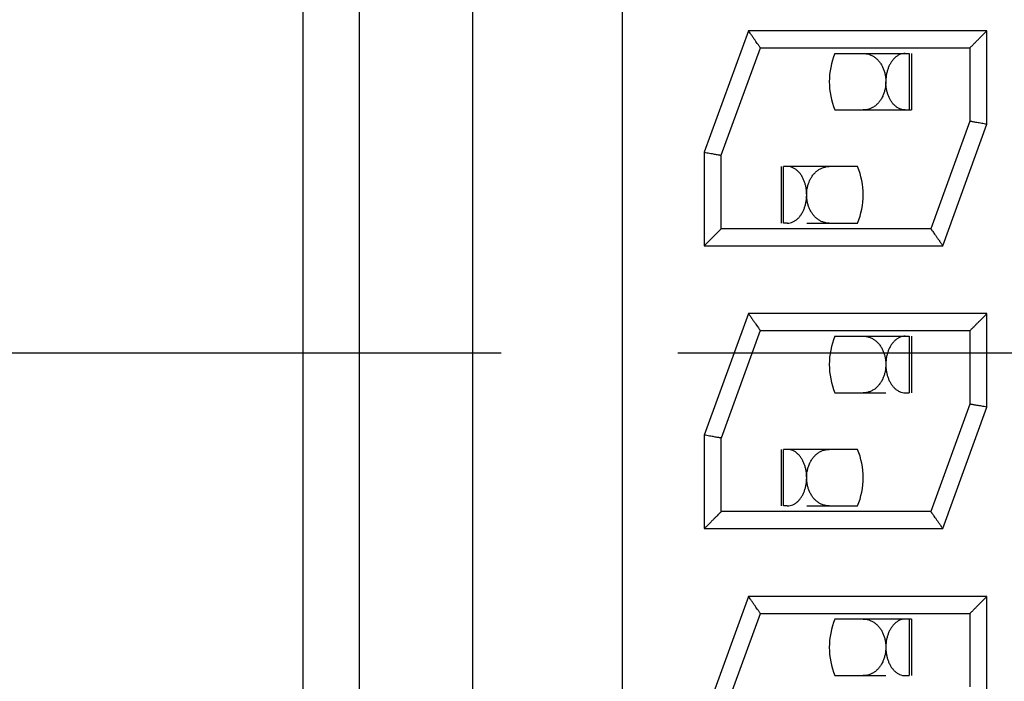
# Model space of a CAD drawing. Header units: inches. Extents: x 0 to 34, y 0 to 22.
# Tile 37 of 54: x 15.706 to 16.055, y 12.303 to 12.537. Entities that reach past the tile are written whole.
import ezdxf

# ---------------------------------------------------------------- set-up
doc = ezdxf.new("R2010")
doc.units = ezdxf.units.IN
doc.header["$LTSCALE"] = 1.87
doc.header["$MEASUREMENT"] = 0
doc.linetypes.add('CENTER', pattern=[0.6, 0.375, -0.075, 0.075, -0.075])
doc.layers.get('0').update_dxf_attribs({"linetype": 'CONTINUOUS'})
doc.layers.add('DEFAULT_1', color=7, linetype='CENTER')
doc.layers.add('DIMENSIONS', color=7, linetype='CONTINUOUS')
doc.styles.get("Standard").update_dxf_attribs({"font": 'txt', "width": 0.8})
doc.dimstyles.new('DIMSTYLE_1', dxfattribs={"dimtxt": 0.125, "dimasz": 0.18, "dimexe": 0.18, "dimexo": 0.0625, "dimgap": 0.09, "dimtad": 0, "dimtih": 1, "dimtoh": 1, "dimdec": 3, "dimlfac": 0.5, "dimzin": 4, "dimdsep": 46, "dimtxsty": 'STANDARD', "dimblk": '_FILLED', "dimblk1": '_FILLED', "dimblk2": '_FILLED', "dimcen": 0.09, "dimadec": 0, "dimazin": 0, "dimtp": 0.01, "dimtm": 0.01, "dimtfac": 1, "dimtdec": 3, "dimtofl": 0, "dimtmove": 0, "dimatfit": 3, "dimldrblk": '_FILLED', "dimfxl": 1, "dimtolj": 1, "dimtzin": 4, "dimarcsym": 0})

# ---------------------------------------------------------------- blocks, each defined once
blk = doc.blocks.new('*D4')
at = {"layer": 'DIMENSIONS', "color": 2, "linetype": 'CONTINUOUS'}
blk.add_line((15.8766159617, 12.4192982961), (14.5858159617, 12.4192982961), dxfattribs=at)
at = {"layer": 'DIMENSIONS', "color": 2, "linetype": 'CONTINUOUS', "width": 0.8}
for s, p in [('[', (13.8233159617, 12.3567982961)), (']', (14.4233159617, 12.3567982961)), ('1.513', (13.1983159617, 12.3567982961)), ('38.43', (13.9233159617, 12.3567982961))]:
    blk.add_text(s, height=0.125, dxfattribs=at).set_placement(p)
blk = doc.blocks.new('_FILLED')
at = {"color": 0, "linetype": 'BYBLOCK'}
blk.add_solid([(0, 0), (-1, 0.1736111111), (-1, -0.1736111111)], dxfattribs=at)
blk = doc.blocks.new('*D5')
at = {"layer": 'DIMENSIONS', "color": 2, "linetype": 'CONTINUOUS'}
blk.add_line((15.8766159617, 9.5192982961), (14.5858159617, 9.5192982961), dxfattribs=at)
at = {"layer": 'DIMENSIONS', "color": 2, "linetype": 'CONTINUOUS', "width": 0.8}
for s, p in [('[', (13.8233159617, 9.4567982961)), (']', (14.4233159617, 9.4567982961)), ('2.963', (13.1983159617, 9.4567982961)), ('75.26', (13.9233159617, 9.4567982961))]:
    blk.add_text(s, height=0.125, dxfattribs=at).set_placement(p)
blk = doc.blocks.new('*D8')
at = {"layer": 'DIMENSIONS', "color": 2, "linetype": 'CONTINUOUS'}
blk.add_line((16.0636159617, 7.0192982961), (14.5858159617, 7.0192982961), dxfattribs=at)
at = {"layer": 'DIMENSIONS', "color": 2, "linetype": 'CONTINUOUS', "width": 0.8}
for s, p in [('[', (13.7233159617, 6.9567982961)), (']', (14.4233159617, 6.9567982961)), ('4.213', (13.0983159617, 6.9567982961)), ('107.01', (13.8233159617, 6.9567982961))]:
    blk.add_text(s, height=0.125, dxfattribs=at).set_placement(p)

msp = doc.modelspace()

# ---------------------------------------------------------------- linework, layer by layer
at = {"color": 7, "linetype": 'CONTINUOUS'}
for p, q in [((15.8066239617, 11.9707513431), (15.8066239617, 12.8678452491)), ((15.8264927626, 11.9715786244), (15.8264927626, 12.8690179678)), ((15.8664927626, 12.8690179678), (15.8664927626, 11.9715786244)), ((15.9194927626, 12.8690179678), (15.9194927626, 11.9715786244)), ((15.9641223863, 12.5332982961), (15.9484927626, 12.490356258)), ((16.0484927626, 12.5332982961), (15.9641223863, 12.5332982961)), ((16.0484927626, 12.5002403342), (16.0484927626, 12.5332982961)), ((15.9544905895, 12.4892923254), (15.9683304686, 12.5273170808)), ((15.9683236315, 12.5272982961), (15.9683145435, 12.5273122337)), ((15.9683236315, 12.5272982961), (16.0424927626, 12.5272982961)), ((16.0424927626, 12.5272982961), (16.0424927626, 12.5012982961)), ((15.9947195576, 12.5252983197), (16.0209247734, 12.5252983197)), ((16.0209247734, 12.5252983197), (16.0209247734, 12.5052983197)), ((16.021801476, 12.5252983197), (16.021801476, 12.5052983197)), ((15.9947188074, 12.5052983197), (16.021801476, 12.5052983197)), ((16.0424949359, 12.5013042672), (16.0286550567, 12.4632795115)), ((16.032863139, 12.4572982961), (16.0484927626, 12.5002403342)), ((16.042510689, 12.5012951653), (16.0424927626, 12.5012982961)), ((15.9484927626, 12.490356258), (15.9484927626, 12.4572982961)), ((15.9544748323, 12.4893014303), (15.9544927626, 12.4892982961)), ((15.9544927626, 12.4632982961), (15.9544927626, 12.4892982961)), ((15.9756364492, 12.4852983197), (15.9756364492, 12.4652983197)), ((15.9765131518, 12.4652983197), (15.9765131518, 12.4852983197)), ((16.0027191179, 12.4852983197), (15.9765131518, 12.4852983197)), ((15.977867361, 12.4652983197), (15.9765131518, 12.4652983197)), ((15.9847192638, 12.4652983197), (16.0026755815, 12.4652983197)), ((16.0286618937, 12.4632982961), (15.9544927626, 12.4632982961)), ((16.0286618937, 12.4632982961), (16.0286709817, 12.4632843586)), ((15.9484927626, 12.4572982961), (16.032863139, 12.4572982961)), ((15.9641223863, 12.4332982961), (15.9484927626, 12.390356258)), ((16.0484927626, 12.4332982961), (15.9641223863, 12.4332982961)), ((16.0484927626, 12.4002403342), (16.0484927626, 12.4332982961)), ((15.9683236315, 12.4272982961), (15.9544927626, 12.3892982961)), ((15.9683136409, 12.427311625), (15.9683236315, 12.4272982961)), ((15.9683236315, 12.4272982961), (16.0424927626, 12.4272982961)), ((15.9947195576, 12.4252983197), (16.0209247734, 12.4252983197)), ((16.0209247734, 12.4252983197), (16.0209247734, 12.4052983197)), ((16.021801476, 12.4252983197), (16.021801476, 12.4052983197)), ((16.0424927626, 12.4272982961), (16.0424927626, 12.4012982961)), ((15.9947188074, 12.4052983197), (16.0127186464, 12.4052983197)), ((16.0195705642, 12.4052983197), (16.0209247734, 12.4052983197)), ((16.0424949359, 12.4013042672), (16.0286550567, 12.3632795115)), ((16.042510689, 12.4012951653), (16.0424927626, 12.4012982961)), ((16.032863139, 12.3572982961), (16.0484927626, 12.4002403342)), ((15.9484927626, 12.390356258), (15.9484927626, 12.3572982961)), ((15.9544927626, 12.3892982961), (15.9544748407, 12.3893014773)), ((15.9544927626, 12.3632982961), (15.9544927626, 12.3892982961)), ((15.9756364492, 12.3852983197), (15.9756364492, 12.3652983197)), ((15.9765131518, 12.3652983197), (15.9765131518, 12.3852983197)), ((16.0027191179, 12.3852983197), (15.9765131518, 12.3852983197)), ((16.0286618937, 12.3632982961), (15.9544927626, 12.3632982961)), ((15.977867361, 12.3652983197), (15.9765131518, 12.3652983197)), ((15.9847192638, 12.3652983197), (16.0026755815, 12.3652983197)), ((16.0286618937, 12.3632982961), (16.0286709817, 12.3632843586)), ((15.9484927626, 12.3572982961), (16.032863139, 12.3572982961)), ((15.9641223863, 12.3332982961), (15.9484927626, 12.290356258)), ((16.0484927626, 12.3332982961), (15.9641223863, 12.3332982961)), ((16.0484927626, 12.3002403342), (16.0484927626, 12.3332982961)), ((15.9544905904, 12.2892923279), (15.9683304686, 12.3273170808)), ((15.9683236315, 12.3272982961), (15.9683145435, 12.3273122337)), ((15.9683236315, 12.3272982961), (16.0424927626, 12.3272982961)), ((16.021801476, 12.3252983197), (15.9947195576, 12.3252983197)), ((16.0209247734, 12.3252983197), (16.0209247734, 12.3052983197)), ((16.021801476, 12.3252983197), (16.021801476, 12.3052983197)), ((16.0424927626, 12.3272982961), (16.0424927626, 12.3012982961)), ((15.9947188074, 12.3052983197), (16.0127186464, 12.3052983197)), ((16.0195705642, 12.3052983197), (16.0209247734, 12.3052983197))]:
    msp.add_line(p, q, dxfattribs=at)
for centre, start, end in [((16.0187189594, 12.5152974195), 157.3779873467, 202.6177172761), ((15.9787189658, 12.4752992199), 337.3779873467, 22.6177172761), ((16.0187189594, 12.4152974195), 157.3779873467, 202.6177172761), ((15.9787189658, 12.3752992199), 337.3779873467, 22.6177172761), ((16.0187189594, 12.3152974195), 157.3779873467, 202.6177172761)]:
    msp.add_arc(centre, 0.026, start, end, dxfattribs=at)
for points, knots in [([(15.9683140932, 12.5273119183), (15.9683039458, 12.5273264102), (15.968251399, 12.5274014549), (15.9681256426, 12.5275810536), (15.9679071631, 12.5278930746), (15.9675983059, 12.5283341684), (15.9672013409, 12.5289010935), (15.9667212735, 12.5295866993), (15.9661639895, 12.5303825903), (15.9655358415, 12.5312796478), (15.9648473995, 12.5322629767), (15.9643687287, 12.5329462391), (15.9641223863, 12.5332980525)], [0, 0, 0, 0, 0.0072626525, 0.0376087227, 0.0900061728, 0.1636324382, 0.2586634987, 0.3741214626, 0.5072250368, 0.6575242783, 0.8236881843, 1, 1, 1, 1]), ([(16.0424927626, 12.5272982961), (16.042507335, 12.5273128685), (16.0425663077, 12.5273718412), (16.0427005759, 12.5275061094), (16.0429299, 12.5277354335), (16.0432617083, 12.5280672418), (16.0437035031, 12.5285090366), (16.044258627, 12.5290641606), (16.0449254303, 12.5297309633), (16.0456974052, 12.5305029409), (16.0465631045, 12.5313686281), (16.0475055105, 12.5323110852), (16.0481575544, 12.5329629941), (16.0484928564, 12.5332982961)], [0, 0, 0, 0, 0.0072861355, 0.0294860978, 0.0671335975, 0.1219472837, 0.1953889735, 0.2880292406, 0.3995070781, 0.5287879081, 0.6740143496, 0.8323503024, 1, 1, 1, 1]), ([(16.0047348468, 12.5252983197), (16.0050994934, 12.5252983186), (16.0058436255, 12.5252378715), (16.0069449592, 12.5249587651), (16.0080098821, 12.5244864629), (16.0089982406, 12.5238365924), (16.0098862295, 12.5230336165), (16.0106621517, 12.5221012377), (16.0113188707, 12.5210625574), (16.0118503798, 12.5199447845), (16.0122537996, 12.518778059), (16.0125318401, 12.5175883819), (16.0126384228, 12.5167871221), (16.01267249, 12.5163879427)], [0, 0, 0, 0, 0.0835206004, 0.1701110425, 0.2590381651, 0.3490791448, 0.4399001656, 0.5322628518, 0.6260606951, 0.7206369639, 0.8151263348, 0.9082788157, 1, 1, 1, 1]), ([(16.0195705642, 12.5252983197), (16.0192312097, 12.5252983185), (16.0185520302, 12.5252238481), (16.0175794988, 12.5249021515), (16.0166791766, 12.524399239), (16.0158581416, 12.5237391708), (16.0151200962, 12.5229402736), (16.0144711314, 12.5220199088), (16.0139203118, 12.5210029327), (16.0134706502, 12.5199103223), (16.0131240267, 12.5187616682), (16.0128822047, 12.5175801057), (16.0127892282, 12.5167813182), (16.0127594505, 12.5163838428)], [0, 0, 0, 0, 0.083077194, 0.1657320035, 0.24918605, 0.334180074, 0.422587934, 0.5145890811, 0.6091630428, 0.7051388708, 0.8033472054, 0.9024558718, 1, 1, 1, 1]), ([(16.0127186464, 12.5152324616), (16.0127166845, 12.5148542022), (16.0126788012, 12.5140868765), (16.0125168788, 12.5129353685), (16.0122414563, 12.5117816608), (16.0119195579, 12.5108564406), (16.0116849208, 12.5103214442), (16.0116073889, 12.5101562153)], [0, 0, 0, 0, 0.2167789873, 0.4396058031, 0.6654981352, 0.895458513, 1, 1, 1, 1]), ([(16.0195705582, 12.5052983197), (16.0192360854, 12.5052983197), (16.0185682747, 12.5053704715), (16.0176106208, 12.5056820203), (16.0167189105, 12.5061713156), (16.0159015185, 12.506817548), (16.0151662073, 12.5076006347), (16.014520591, 12.5084990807), (16.0139698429, 12.5094918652), (16.0135150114, 12.5105642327), (16.0131589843, 12.5116997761), (16.0129054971, 12.5128754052), (16.0128045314, 12.5136729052), (16.0127707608, 12.5140710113)], [0, 0, 0, 0, 0.0828417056, 0.1648809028, 0.2479030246, 0.3334364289, 0.4219072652, 0.5131044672, 0.6067658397, 0.7025292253, 0.8011231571, 0.9010789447, 1, 1, 1, 1]), ([(16.0116073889, 12.5101562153), (16.0115128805, 12.5099548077), (16.0112292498, 12.5093960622), (16.0106827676, 12.5085261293), (16.0101710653, 12.5079049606), (16.0098963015, 12.5076155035)], [0, 0, 0, 0, 0.2169879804, 0.6108599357, 1, 1, 1, 1]), ([(16.0098963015, 12.5076155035), (16.0096260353, 12.5073307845), (16.0090506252, 12.5068029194), (16.008083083, 12.5061525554), (16.0070295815, 12.5056680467), (16.006283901, 12.5054681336), (16.0059038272, 12.5054008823)], [0, 0, 0, 0, 0.2536344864, 0.5031491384, 0.7508100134, 1, 1, 1, 1]), ([(16.0484928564, 12.5002403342), (16.0481783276, 12.5002957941), (16.0475569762, 12.5004053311), (16.0466460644, 12.5005659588), (16.0457830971, 12.5007181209), (16.0449871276, 12.5008584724), (16.0442767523, 12.5009837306), (16.0436707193, 12.5010905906), (16.0431848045, 12.5011762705), (16.0428300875, 12.5012388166), (16.0426195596, 12.5012759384), (16.0425287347, 12.5012919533), (16.0425106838, 12.5012951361)], [0, 0, 0, 0, 0.1577331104, 0.3115996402, 0.4568142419, 0.5905026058, 0.7107706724, 0.8130605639, 0.8944222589, 0.9544522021, 0.9909476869, 1, 1, 1, 1]), ([(15.9484926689, 12.490356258), (15.948807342, 12.4903007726), (15.9494290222, 12.4901911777), (15.9503405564, 12.4900304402), (15.9512036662, 12.489878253), (15.9519994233, 12.489737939), (15.9527094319, 12.4896127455), (15.9533154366, 12.4895058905), (15.9538012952, 12.4894202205), (15.9541557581, 12.4893577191), (15.9543660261, 12.4893206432), (15.9544567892, 12.4893046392), (15.954474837, 12.4893014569)], [0, 0, 0, 0, 0.1578056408, 0.3117647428, 0.4571266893, 0.5906469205, 0.7108295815, 0.8131893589, 0.8945525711, 0.9544831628, 0.9909491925, 1, 1, 1, 1]), ([(15.9829765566, 12.4819612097), (15.9827768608, 12.4822874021), (15.9823472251, 12.4829048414), (15.9815998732, 12.4837214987), (15.9807675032, 12.4843942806), (15.9798577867, 12.4849029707), (15.9792045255, 12.4851183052), (15.978872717, 12.4851900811)], [0, 0, 0, 0, 0.2139237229, 0.4198810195, 0.6174993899, 0.810425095, 1, 1, 1, 1]), ([(15.9874624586, 12.4828965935), (15.9877322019, 12.4831885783), (15.9883075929, 12.4837307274), (15.9892819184, 12.4844036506), (15.9903513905, 12.4849093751), (15.9911136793, 12.4851194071), (15.9915031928, 12.4851902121)], [0, 0, 0, 0, 0.2522510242, 0.500314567, 0.7489817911, 1, 1, 1, 1]), ([(15.9847189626, 12.4752340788), (15.9847206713, 12.4756223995), (15.9846928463, 12.4764013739), (15.9845574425, 12.4775630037), (15.9843248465, 12.4787133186), (15.9839909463, 12.4798415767), (15.9835501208, 12.4809341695), (15.983180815, 12.4816275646), (15.9829765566, 12.4819612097)], [0, 0, 0, 0, 0.1656356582, 0.3320578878, 0.4983072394, 0.6656063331, 0.8332373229, 1, 1, 1, 1]), ([(15.9858935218, 12.4805723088), (15.9859489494, 12.4806863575), (15.9861907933, 12.4811622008), (15.9866797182, 12.4819648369), (15.9871880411, 12.4825995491), (15.9874624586, 12.4828965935)], [0, 0, 0, 0, 0.1351909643, 0.5689833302, 1, 1, 1, 1]), ([(15.9847192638, 12.4752340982), (15.9847173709, 12.4756166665), (15.9847480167, 12.4763882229), (15.9848993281, 12.4775422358), (15.9851616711, 12.4786921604), (15.9854129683, 12.4794418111), (15.9855593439, 12.4798120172)], [0, 0, 0, 0, 0.2452049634, 0.4941310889, 0.7449705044, 1, 1, 1, 1]), ([(15.977867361, 12.4652983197), (15.9782019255, 12.4652983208), (15.9788702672, 12.4653705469), (15.9798295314, 12.4656828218), (15.9807239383, 12.466174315), (15.9815440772, 12.4668243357), (15.982280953, 12.4676117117), (15.9829263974, 12.4685133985), (15.983475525, 12.4695073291), (15.9839279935, 12.4705784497), (15.9842817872, 12.4717111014), (15.9845336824, 12.4728833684), (15.9846340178, 12.4736786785), (15.9846675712, 12.4740758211)], [0, 0, 0, 0, 0.0828315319, 0.1649464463, 0.2482327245, 0.3341608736, 0.4229732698, 0.5143613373, 0.6080071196, 0.7035398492, 0.8017578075, 0.9013601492, 1, 1, 1, 1]), ([(15.9927030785, 12.4652983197), (15.992311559, 12.4652983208), (15.9915328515, 12.4653663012), (15.9904071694, 12.4656681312), (15.9893536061, 12.4661527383), (15.9883860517, 12.466803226), (15.9875157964, 12.4676017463), (15.9867540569, 12.4685266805), (15.9861104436, 12.4695515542), (15.9855907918, 12.4706467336), (15.9851958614, 12.47178244), (15.984920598, 12.4729363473), (15.9848115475, 12.4737129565), (15.9847751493, 12.4741003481)], [0, 0, 0, 0, 0.0904262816, 0.1794411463, 0.2679075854, 0.3570385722, 0.4476366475, 0.539739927, 0.6329607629, 0.7264468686, 0.8191203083, 0.910171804, 1, 1, 1, 1]), ([(15.9484927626, 12.4572985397), (15.948827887, 12.4576336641), (15.9494797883, 12.4582852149), (15.9504218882, 12.4592274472), (15.9512875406, 12.4600930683), (15.9520595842, 12.460865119), (15.9527265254, 12.4615320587), (15.9532817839, 12.4620873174), (15.9537236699, 12.4625292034), (15.9540555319, 12.4628610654), (15.9542848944, 12.4630904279), (15.9544191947, 12.4632247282), (15.9544781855, 12.463283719), (15.9544927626, 12.4632982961)], [0, 0, 0, 0, 0.167565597, 0.3258696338, 0.4710926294, 0.6003927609, 0.7119010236, 0.8045696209, 0.8780276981, 0.9328484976, 0.9705039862, 0.9927113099, 1, 1, 1, 1]), ([(16.0286714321, 12.4632846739), (16.0286815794, 12.463270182), (16.0287341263, 12.4631951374), (16.0288598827, 12.4630155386), (16.0290783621, 12.4627035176), (16.0293872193, 12.4622624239), (16.0297841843, 12.4616954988), (16.0302642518, 12.4610098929), (16.0308215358, 12.460214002), (16.0314496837, 12.4593169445), (16.0321381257, 12.4583336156), (16.0326167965, 12.4576503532), (16.032863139, 12.4572985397)], [0, 0, 0, 0, 0.0072626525, 0.0376087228, 0.0900061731, 0.1636324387, 0.2586634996, 0.3741214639, 0.5072250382, 0.6575242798, 0.8236881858, 1, 1, 1, 1]), ([(15.9641224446, 12.4332982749), (15.9643689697, 12.4329462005), (15.9648477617, 12.4322623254), (15.9655366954, 12.4312784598), (15.9661649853, 12.4303811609), (15.9667222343, 12.4295853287), (15.9672021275, 12.4288999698), (15.9675988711, 12.4283333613), (15.9679074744, 12.4278926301), (15.9681257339, 12.4275809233), (15.9682513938, 12.4274014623), (15.9683039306, 12.4273264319), (15.9683140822, 12.427311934)], [0, 0, 0, 0, 0.176439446, 0.342704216, 0.4930624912, 0.6261128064, 0.7415299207, 0.8365249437, 0.9100644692, 0.9623990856, 0.9927344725, 1, 1, 1, 1]), ([(16.0424927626, 12.4272982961), (16.042507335, 12.4273128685), (16.0425663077, 12.4273718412), (16.0427005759, 12.4275061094), (16.0429299, 12.4277354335), (16.0432617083, 12.4280672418), (16.0437035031, 12.4285090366), (16.044258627, 12.4290641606), (16.0449254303, 12.4297309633), (16.0456974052, 12.4305029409), (16.0465631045, 12.4313686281), (16.0475055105, 12.4323110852), (16.0481575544, 12.4329629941), (16.0484928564, 12.4332982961)], [0, 0, 0, 0, 0.0072861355, 0.0294860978, 0.0671335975, 0.1219472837, 0.1953889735, 0.2880292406, 0.3995070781, 0.5287879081, 0.6740143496, 0.8323503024, 1, 1, 1, 1]), ([(16.0047348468, 12.4252983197), (16.0050994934, 12.4252983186), (16.0058436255, 12.4252378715), (16.0069449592, 12.4249587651), (16.0080098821, 12.4244864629), (16.0089982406, 12.4238365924), (16.0098862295, 12.4230336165), (16.0106621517, 12.4221012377), (16.0113188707, 12.4210625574), (16.0118503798, 12.4199447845), (16.0122537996, 12.418778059), (16.0125318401, 12.4175883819), (16.0126384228, 12.4167871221), (16.01267249, 12.4163879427)], [0, 0, 0, 0, 0.0835206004, 0.1701110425, 0.2590381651, 0.3490791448, 0.4399001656, 0.5322628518, 0.6260606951, 0.7206369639, 0.8151263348, 0.9082788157, 1, 1, 1, 1]), ([(16.0195705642, 12.4252983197), (16.0192312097, 12.4252983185), (16.0185520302, 12.4252238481), (16.0175794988, 12.4249021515), (16.0166791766, 12.424399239), (16.0158581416, 12.4237391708), (16.0151200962, 12.4229402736), (16.0144711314, 12.4220199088), (16.0139203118, 12.4210029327), (16.0134706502, 12.4199103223), (16.0131240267, 12.4187616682), (16.0128822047, 12.4175801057), (16.0127892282, 12.4167813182), (16.0127594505, 12.4163838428)], [0, 0, 0, 0, 0.083077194, 0.1657320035, 0.24918605, 0.334180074, 0.422587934, 0.5145890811, 0.6091630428, 0.7051388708, 0.8033472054, 0.9024558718, 1, 1, 1, 1]), ([(16.0127186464, 12.4152324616), (16.0127166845, 12.4148542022), (16.0126788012, 12.4140868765), (16.0125168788, 12.4129353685), (16.0122414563, 12.4117816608), (16.0119195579, 12.4108564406), (16.0116849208, 12.4103214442), (16.0116073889, 12.4101562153)], [0, 0, 0, 0, 0.2167789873, 0.4396058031, 0.6654981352, 0.895458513, 1, 1, 1, 1]), ([(16.0127189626, 12.4152324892), (16.0127207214, 12.4148427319), (16.0127557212, 12.4140615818), (16.012902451, 12.4128990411), (16.0131461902, 12.4117529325), (16.0134891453, 12.4106368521), (16.0139341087, 12.4095658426), (16.0143023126, 12.4088897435), (16.0145043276, 12.408565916)], [0, 0, 0, 0, 0.1673985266, 0.3354073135, 0.5027209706, 0.670024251, 0.8361713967, 1, 1, 1, 1]), ([(16.0116073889, 12.4101562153), (16.0115128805, 12.4099548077), (16.0112292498, 12.4093960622), (16.0106827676, 12.4085261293), (16.0101710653, 12.4079049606), (16.0098963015, 12.4076155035)], [0, 0, 0, 0, 0.2169879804, 0.6108599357, 1, 1, 1, 1]), ([(16.0145043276, 12.408565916), (16.0147020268, 12.4082490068), (16.0151282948, 12.4076462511), (16.0158699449, 12.4068457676), (16.0166971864, 12.4061848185), (16.0175994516, 12.405686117), (16.0182441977, 12.4054755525), (16.018571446, 12.4054052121)], [0, 0, 0, 0, 0.2118947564, 0.4179846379, 0.6173946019, 0.8104185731, 1, 1, 1, 1]), ([(16.0098963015, 12.4076155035), (16.0096260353, 12.4073307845), (16.0090506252, 12.4068029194), (16.008083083, 12.4061525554), (16.0070295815, 12.4056680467), (16.006283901, 12.4054681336), (16.0059038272, 12.4054008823)], [0, 0, 0, 0, 0.2536344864, 0.5031491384, 0.7508100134, 1, 1, 1, 1]), ([(16.0484928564, 12.4002403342), (16.0481783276, 12.4002957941), (16.0475569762, 12.4004053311), (16.0466460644, 12.4005659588), (16.0457830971, 12.4007181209), (16.0449871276, 12.4008584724), (16.0442767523, 12.4009837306), (16.0436707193, 12.4010905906), (16.0431848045, 12.4011762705), (16.0428300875, 12.4012388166), (16.0426195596, 12.4012759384), (16.0425287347, 12.4012919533), (16.0425106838, 12.4012951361)], [0, 0, 0, 0, 0.1577331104, 0.3115996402, 0.4568142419, 0.5905026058, 0.7107706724, 0.8130605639, 0.8944222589, 0.9544522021, 0.9909476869, 1, 1, 1, 1]), ([(15.9544748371, 12.3893014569), (15.954456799, 12.3893046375), (15.9543661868, 12.3893206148), (15.9541565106, 12.3893575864), (15.9538025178, 12.3894200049), (15.9533167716, 12.3895056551), (15.9527107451, 12.3896125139), (15.9520011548, 12.3897376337), (15.9512055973, 12.3898779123), (15.950342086, 12.3900301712), (15.9494297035, 12.390191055), (15.948807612, 12.3903007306), (15.9484928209, 12.3903562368)], [0, 0, 0, 0, 0.0090461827, 0.0454422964, 0.1051533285, 0.1865747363, 0.2890456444, 0.4090775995, 0.5424366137, 0.6880203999, 0.8421312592, 1, 1, 1, 1]), ([(15.9829765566, 12.3819612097), (15.9827768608, 12.3822874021), (15.9823472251, 12.3829048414), (15.9815998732, 12.3837214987), (15.9807675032, 12.3843942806), (15.9798577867, 12.3849029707), (15.9792045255, 12.3851183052), (15.978872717, 12.3851900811)], [0, 0, 0, 0, 0.2139237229, 0.4198810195, 0.6174993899, 0.810425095, 1, 1, 1, 1]), ([(15.9874624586, 12.3828965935), (15.9877322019, 12.3831885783), (15.9883075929, 12.3837307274), (15.9892819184, 12.3844036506), (15.9903513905, 12.3849093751), (15.9911136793, 12.3851194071), (15.9915031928, 12.3851902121)], [0, 0, 0, 0, 0.2522510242, 0.500314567, 0.7489817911, 1, 1, 1, 1]), ([(15.9847189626, 12.3752340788), (15.9847206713, 12.3756223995), (15.9846928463, 12.3764013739), (15.9845574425, 12.3775630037), (15.9843248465, 12.3787133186), (15.9839909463, 12.3798415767), (15.9835501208, 12.3809341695), (15.983180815, 12.3816275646), (15.9829765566, 12.3819612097)], [0, 0, 0, 0, 0.1656356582, 0.3320578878, 0.4983072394, 0.6656063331, 0.8332373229, 1, 1, 1, 1]), ([(15.9858935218, 12.3805723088), (15.9859489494, 12.3806863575), (15.9861907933, 12.3811622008), (15.9866797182, 12.3819648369), (15.9871880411, 12.3825995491), (15.9874624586, 12.3828965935)], [0, 0, 0, 0, 0.1351909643, 0.5689833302, 1, 1, 1, 1]), ([(15.9847192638, 12.3752340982), (15.9847173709, 12.3756166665), (15.9847480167, 12.3763882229), (15.9848993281, 12.3775422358), (15.9851616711, 12.3786921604), (15.9854129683, 12.3794418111), (15.9855593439, 12.3798120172)], [0, 0, 0, 0, 0.2452049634, 0.4941310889, 0.7449705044, 1, 1, 1, 1]), ([(15.977867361, 12.3652983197), (15.9782019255, 12.3652983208), (15.9788702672, 12.3653705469), (15.9798295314, 12.3656828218), (15.9807239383, 12.366174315), (15.9815440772, 12.3668243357), (15.982280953, 12.3676117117), (15.9829263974, 12.3685133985), (15.983475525, 12.3695073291), (15.9839279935, 12.3705784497), (15.9842817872, 12.3717111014), (15.9845336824, 12.3728833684), (15.9846340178, 12.3736786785), (15.9846675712, 12.3740758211)], [0, 0, 0, 0, 0.0828315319, 0.1649464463, 0.2482327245, 0.3341608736, 0.4229732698, 0.5143613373, 0.6080071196, 0.7035398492, 0.8017578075, 0.9013601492, 1, 1, 1, 1]), ([(15.9927030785, 12.3652983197), (15.992311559, 12.3652983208), (15.9915328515, 12.3653663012), (15.9904071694, 12.3656681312), (15.9893536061, 12.3661527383), (15.9883860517, 12.366803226), (15.9875157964, 12.3676017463), (15.9867540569, 12.3685266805), (15.9861104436, 12.3695515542), (15.9855907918, 12.3706467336), (15.9851958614, 12.37178244), (15.984920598, 12.3729363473), (15.9848115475, 12.3737129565), (15.9847751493, 12.3741003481)], [0, 0, 0, 0, 0.0904262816, 0.1794411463, 0.2679075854, 0.3570385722, 0.4476366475, 0.539739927, 0.6329607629, 0.7264468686, 0.8191203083, 0.910171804, 1, 1, 1, 1]), ([(15.9544927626, 12.3632982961), (15.9544781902, 12.3632837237), (15.9544192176, 12.3632247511), (15.9542849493, 12.3630904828), (15.9540556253, 12.3628611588), (15.9537238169, 12.3625293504), (15.9532820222, 12.3620875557), (15.9527268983, 12.3615324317), (15.9520600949, 12.3608656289), (15.9512881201, 12.3600936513), (15.9504224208, 12.3592279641), (15.9494800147, 12.3582855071), (15.9488279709, 12.3576335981), (15.9484926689, 12.3572982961)], [0, 0, 0, 0, 0.0072861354, 0.0294860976, 0.067133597, 0.1219472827, 0.1953889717, 0.2880292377, 0.3995070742, 0.5287879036, 0.6740143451, 0.8323502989, 1, 1, 1, 1]), ([(16.0286714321, 12.3632846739), (16.0286815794, 12.363270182), (16.0287341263, 12.3631951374), (16.0288598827, 12.3630155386), (16.0290783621, 12.3627035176), (16.0293872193, 12.3622624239), (16.0297841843, 12.3616954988), (16.0302642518, 12.3610098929), (16.0308215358, 12.360214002), (16.0314496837, 12.3593169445), (16.0321381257, 12.3583336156), (16.0326167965, 12.3576503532), (16.032863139, 12.3572985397)], [0, 0, 0, 0, 0.0072626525, 0.0376087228, 0.0900061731, 0.1636324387, 0.2586634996, 0.3741214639, 0.5072250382, 0.6575242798, 0.8236881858, 1, 1, 1, 1]), ([(15.9683140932, 12.3273119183), (15.9683039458, 12.3273264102), (15.968251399, 12.3274014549), (15.9681256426, 12.3275810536), (15.9679071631, 12.3278930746), (15.9675983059, 12.3283341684), (15.9672013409, 12.3289010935), (15.9667212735, 12.3295866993), (15.9661639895, 12.3303825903), (15.9655358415, 12.3312796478), (15.9648473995, 12.3322629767), (15.9643687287, 12.3329462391), (15.9641223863, 12.3332980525)], [0, 0, 0, 0, 0.0072626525, 0.0376087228, 0.0900061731, 0.1636324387, 0.2586634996, 0.3741214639, 0.5072250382, 0.6575242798, 0.8236881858, 1, 1, 1, 1]), ([(16.0484927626, 12.3332980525), (16.0481576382, 12.3329629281), (16.0475057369, 12.3323113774), (16.046563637, 12.331369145), (16.0456979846, 12.3305035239), (16.044925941, 12.3297314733), (16.0442589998, 12.3290645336), (16.0437037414, 12.3285092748), (16.0432618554, 12.3280673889), (16.0429299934, 12.3277355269), (16.0427006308, 12.3275061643), (16.0425663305, 12.327371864), (16.0425073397, 12.3273128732), (16.0424927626, 12.3272982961)], [0, 0, 0, 0, 0.167565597, 0.3258696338, 0.4710926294, 0.6003927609, 0.7119010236, 0.8045696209, 0.8780276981, 0.9328484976, 0.9705039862, 0.9927113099, 1, 1, 1, 1]), ([(16.0047348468, 12.3252983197), (16.0050994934, 12.3252983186), (16.0058436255, 12.3252378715), (16.0069449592, 12.3249587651), (16.0080098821, 12.3244864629), (16.0089982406, 12.3238365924), (16.0098862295, 12.3230336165), (16.0106621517, 12.3221012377), (16.0113188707, 12.3210625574), (16.0118503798, 12.3199447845), (16.0122537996, 12.318778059), (16.0125318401, 12.3175883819), (16.0126384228, 12.3167871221), (16.01267249, 12.3163879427)], [0, 0, 0, 0, 0.0835206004, 0.1701110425, 0.2590381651, 0.3490791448, 0.4399001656, 0.5322628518, 0.6260606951, 0.7206369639, 0.8151263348, 0.9082788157, 1, 1, 1, 1]), ([(16.0195705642, 12.3252983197), (16.0192312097, 12.3252983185), (16.0185520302, 12.3252238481), (16.0175794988, 12.3249021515), (16.0166791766, 12.324399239), (16.0158581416, 12.3237391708), (16.0151200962, 12.3229402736), (16.0144711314, 12.3220199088), (16.0139203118, 12.3210029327), (16.0134706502, 12.3199103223), (16.0131240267, 12.3187616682), (16.0128822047, 12.3175801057), (16.0127892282, 12.3167813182), (16.0127594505, 12.3163838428)], [0, 0, 0, 0, 0.083077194, 0.1657320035, 0.24918605, 0.334180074, 0.422587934, 0.5145890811, 0.6091630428, 0.7051388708, 0.8033472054, 0.9024558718, 1, 1, 1, 1]), ([(16.0127186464, 12.3152324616), (16.0127166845, 12.3148542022), (16.0126788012, 12.3140868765), (16.0125168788, 12.3129353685), (16.0122414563, 12.3117816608), (16.0119195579, 12.3108564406), (16.0116849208, 12.3103214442), (16.0116073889, 12.3101562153)], [0, 0, 0, 0, 0.2167789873, 0.4396058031, 0.6654981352, 0.895458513, 1, 1, 1, 1]), ([(16.0127189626, 12.3152324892), (16.0127207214, 12.3148427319), (16.0127557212, 12.3140615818), (16.012902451, 12.3128990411), (16.0131461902, 12.3117529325), (16.0134891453, 12.3106368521), (16.0139341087, 12.3095658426), (16.0143023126, 12.3088897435), (16.0145043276, 12.308565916)], [0, 0, 0, 0, 0.1673985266, 0.3354073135, 0.5027209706, 0.670024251, 0.8361713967, 1, 1, 1, 1]), ([(16.0098963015, 12.3076155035), (16.0096260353, 12.3073307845), (16.0090506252, 12.3068029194), (16.008083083, 12.3061525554), (16.0070295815, 12.3056680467), (16.006283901, 12.3054681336), (16.0059038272, 12.3054008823)], [0, 0, 0, 0, 0.2536344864, 0.5031491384, 0.7508100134, 1, 1, 1, 1]), ([(16.0116073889, 12.3101562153), (16.0115128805, 12.3099548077), (16.0112292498, 12.3093960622), (16.0106827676, 12.3085261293), (16.0101710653, 12.3079049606), (16.0098963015, 12.3076155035)], [0, 0, 0, 0, 0.2169879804, 0.6108599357, 1, 1, 1, 1]), ([(16.0145043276, 12.308565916), (16.0147020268, 12.3082490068), (16.0151282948, 12.3076462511), (16.0158699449, 12.3068457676), (16.0166971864, 12.3061848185), (16.0175994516, 12.305686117), (16.0182441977, 12.3054755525), (16.018571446, 12.3054052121)], [0, 0, 0, 0, 0.2118947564, 0.4179846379, 0.6173946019, 0.8104185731, 1, 1, 1, 1])]:
    msp.add_open_spline(points, degree=3, knots=knots, dxfattribs=at)
for points in [[(16.01267249, 12.5163879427), (16.012705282, 12.5160037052), (16.0127206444, 12.5156179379), (16.0127186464, 12.5152324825)], [(16.0127594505, 12.5163838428), (16.0127307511, 12.5160007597), (16.0127172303, 12.515616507), (16.0127189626, 12.5152324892)], [(16.0127707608, 12.5140710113), (16.0127379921, 12.5144573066), (16.0127207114, 12.514844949), (16.0127189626, 12.5152324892)], [(16.0059038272, 12.5054008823), (16.0055177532, 12.5053325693), (16.0051253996, 12.5052983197), (16.0047339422, 12.5052983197)], [(15.978872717, 12.4851900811), (15.9785425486, 12.4852615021), (15.9782044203, 12.4852983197), (15.977867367, 12.4852983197)], [(15.9915031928, 12.4851902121), (15.9918992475, 12.4852622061), (15.9923021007, 12.4852983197), (15.992703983, 12.4852983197)], [(15.9855593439, 12.4798120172), (15.9856611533, 12.480069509), (15.9857724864, 12.4803232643), (15.9858935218, 12.4805723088)], [(15.9846675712, 12.4740758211), (15.9847001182, 12.4744610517), (15.9847172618, 12.4748476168), (15.9847189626, 12.4752340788)], [(15.9847751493, 12.4741003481), (15.9847397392, 12.4744772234), (15.9847211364, 12.47485572), (15.9847192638, 12.4752340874)], [(16.01267249, 12.4163879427), (16.012705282, 12.4160037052), (16.0127206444, 12.4156179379), (16.0127186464, 12.4152324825)], [(16.0127594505, 12.4163838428), (16.0127307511, 12.4160007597), (16.0127172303, 12.415616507), (16.0127189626, 12.4152324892)], [(16.0059038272, 12.4054008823), (16.0055177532, 12.4053325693), (16.0051253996, 12.4052983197), (16.0047339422, 12.4052983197)], [(16.018571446, 12.4054052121), (16.0188996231, 12.405334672), (16.0192356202, 12.4052983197), (16.0195705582, 12.4052983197)], [(15.978872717, 12.3851900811), (15.9785425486, 12.3852615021), (15.9782044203, 12.3852983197), (15.977867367, 12.3852983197)], [(15.9915031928, 12.3851902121), (15.9918992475, 12.3852622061), (15.9923021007, 12.3852983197), (15.992703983, 12.3852983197)], [(15.9855593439, 12.3798120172), (15.9856611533, 12.380069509), (15.9857724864, 12.3803232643), (15.9858935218, 12.3805723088)], [(15.9846675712, 12.3740758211), (15.9847001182, 12.3744610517), (15.9847172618, 12.3748476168), (15.9847189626, 12.3752340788)], [(15.9847751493, 12.3741003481), (15.9847397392, 12.3744772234), (15.9847211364, 12.37485572), (15.9847192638, 12.3752340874)], [(16.01267249, 12.3163879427), (16.012705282, 12.3160037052), (16.0127206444, 12.3156179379), (16.0127186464, 12.3152324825)], [(16.0127594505, 12.3163838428), (16.0127307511, 12.3160007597), (16.0127172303, 12.315616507), (16.0127189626, 12.3152324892)], [(16.0059038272, 12.3054008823), (16.0055177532, 12.3053325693), (16.0051253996, 12.3052983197), (16.0047339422, 12.3052983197)], [(16.018571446, 12.3054052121), (16.0188996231, 12.305334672), (16.0192356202, 12.3052983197), (16.0195705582, 12.3052983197)]]:
    msp.add_open_spline(points, degree=3, dxfattribs=at)
at = {"layer": 'DEFAULT_1', "color": 7, "linetype": 'CENTER'}
msp.add_line((16.0643159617, 12.4192982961), (15.9391159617, 12.4192982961), dxfattribs=at)

# ---------------------------------------------------------------- dimensions: what is measured, and where the dimension line sits
at = {"layer": 'DIMENSIONS', "color": 2, "linetype": 'CONTINUOUS'}
for feature_location, offset, origin, picture, middle in [((16.0636159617, 7.0192982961), (-1.4777999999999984, 0), (16.1261159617, 15.4452982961), '*D8', (13.8108159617, 7.0192982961)), ((15.8766159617, 12.4192982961), (-1.2908000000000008, 0), (15.9391159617, 15.4452982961), '*D4', (13.8608159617, 12.4192982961)), ((15.8766159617, 9.5192982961), (-1.2908000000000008, 0), (15.9391159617, 15.4452982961), '*D5', (13.8608159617, 9.5192982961))]:
    dim = msp.add_ordinate_dim(feature_location=feature_location, offset=offset, dtype=0, origin=origin, dimstyle='DIMSTYLE_1', dxfattribs=at)
    dim.commit()
    dim.dimension.update_dxf_attribs({"geometry": picture, "text_midpoint": middle})

doc.saveas('drawing.dxf')
